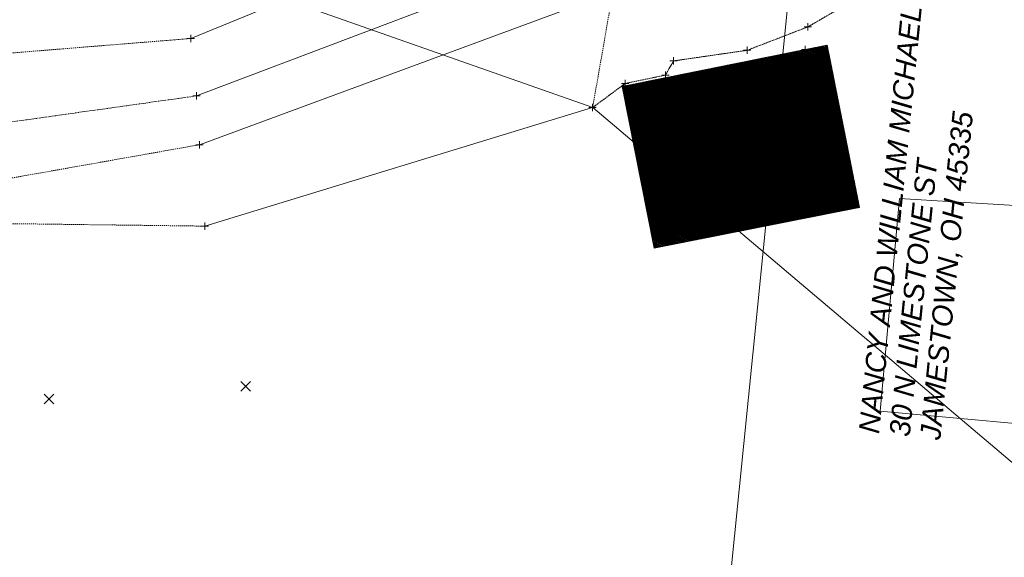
# Model space of a CAD drawing. Header units: feet. Extents: x 1620404 to 1693143, y 557267 to 607752.
# Tile 12 of 107: x 1620735 to 1620869, y 607208 to 607281. Entities that reach past the tile are written whole.
import ezdxf

# ---------------------------------------------------------------- set-up
doc = ezdxf.new("R2010")
doc.units = ezdxf.units.FT
doc.header["$MEASUREMENT"] = 0
doc.linetypes.add('DGN Style 2', pattern=[0.271631, 0.162979, -0.108652])
doc.linetypes.add('stream', pattern=[1.4, 0.7, -0.1, 0.1, -0.1, 0.1, -0.1, 0.1, -0.1])
for name, color, linetype, lineweight in [('BD_X_Building', 241, 'Continuous', 0), ('DR_X_Ditch', 133, 'stream', 0), ('DT_X_Break_Line', 40, 'Continuous', 0), ('DT_X_TIN_Hull', 5, 'Continuous', 0), ('PV_P_EOP', 7, 'Continuous', 30), ('SH_Text', 7, 'Continuous', 13), ('SV_X_Random_Point (Construction)', 7, 'Continuous', 0), ('SV_X_Toe_of_Slope', 193, 'DGN Style 2', 0), ('SV_X_Top_of_Bank', 97, 'DGN Style 2', 0), ('XS_X_Ground_Line', 3, 'DGN Style 2', 13)]:
    doc.layers.add(name, color=color, linetype=linetype, lineweight=lineweight)
doc.layers.add('SH_Named_Boundary (Construction)', color=7, linetype='Continuous', lineweight=0, plot=False, transparency=0.5)
doc.layers.add('SV_X_Shot_Marker (Construction)', color=40, linetype='Continuous', lineweight=0, transparency=0.5)
doc.styles.add('Slanted-Normal LS 0.50 Masked', font='ariali.ttf', dxfattribs={"height": 0.14})

# ---------------------------------------------------------------- blocks, each defined once
blk = doc.blocks.new('SVPT_1')
at = {"layer": 'SV_X_Shot_Marker (Construction)', "transparency": 33554495}
for p, q in [((-0.025, 0), (0.025, 0)), ((0, 0.025), (0, -0.025))]:
    blk.add_line(p, q, dxfattribs=at)
blk.add_point((0, 0), dxfattribs=at)
blk = doc.blocks.new('SVPT_2')
at = {"layer": 'SV_X_Shot_Marker (Construction)', "transparency": 33554495}
for p, q in [((-0.025, 0), (0.025, 0)), ((0, 0.025), (0, -0.025))]:
    blk.add_line(p, q, dxfattribs=at)
blk.add_point((0, 0), dxfattribs=at)
blk = doc.blocks.new('SVPT_3')
at = {"layer": 'SV_X_Shot_Marker (Construction)', "transparency": 33554495}
for p, q in [((-0.025, 0), (0.025, 0)), ((0, 0.025), (0, -0.025))]:
    blk.add_line(p, q, dxfattribs=at)
blk.add_point((0, 0), dxfattribs=at)
blk = doc.blocks.new('X_15')
at = {"layer": 'SV_X_Random_Point (Construction)', "color": 7, "linetype": 'Continuous', "lineweight": 0, "transparency": 33554559}
for p, q in [((-0.0333, -0.0334), (0.0333, 0.0334)), ((-0.0333, 0.0334), (0.0333, -0.0334))]:
    blk.add_line(p, q, dxfattribs=at)
blk = doc.blocks.new('SVPT_40')
at = {"layer": 'SV_X_Shot_Marker (Construction)', "transparency": 33554495}
for p, q in [((-0.025, 0), (0.025, 0)), ((0, 0.025), (0, -0.025))]:
    blk.add_line(p, q, dxfattribs=at)
blk.add_point((0, 0), dxfattribs=at)
blk = doc.blocks.new('X_17')
at = {"layer": 'SV_X_Random_Point (Construction)', "color": 7, "linetype": 'Continuous', "lineweight": 0, "transparency": 33554559}
for p, q in [((-0.0333, -0.0334), (0.0333, 0.0334)), ((-0.0333, 0.0334), (0.0333, -0.0334))]:
    blk.add_line(p, q, dxfattribs=at)
blk = doc.blocks.new('SVPT_652')
at = {"layer": 'SV_X_Shot_Marker (Construction)', "transparency": 33554495}
for p, q in [((-0.025, 0), (0.025, 0)), ((0, 0.025), (0, -0.025))]:
    blk.add_line(p, q, dxfattribs=at)
blk.add_point((0, 0), dxfattribs=at)
blk = doc.blocks.new('SVPT_653')
at = {"layer": 'SV_X_Shot_Marker (Construction)', "transparency": 33554495}
for p, q in [((-0.025, 0), (0.025, 0)), ((0, 0.025), (0, -0.025))]:
    blk.add_line(p, q, dxfattribs=at)
blk.add_point((0, 0), dxfattribs=at)
blk = doc.blocks.new('SVPT_654')
at = {"layer": 'SV_X_Shot_Marker (Construction)', "transparency": 33554495}
for p, q in [((0, 0.025), (0, -0.025)), ((-0.025, 0), (0.025, 0))]:
    blk.add_line(p, q, dxfattribs=at)
blk.add_point((0, 0), dxfattribs=at)
blk = doc.blocks.new('SVPT_655')
at = {"layer": 'SV_X_Shot_Marker (Construction)', "transparency": 33554495}
for p, q in [((-0.025, 0), (0.025, 0)), ((0, 0.025), (0, -0.025))]:
    blk.add_line(p, q, dxfattribs=at)
blk.add_point((0, 0), dxfattribs=at)
blk = doc.blocks.new('SVPT_656')
at = {"layer": 'SV_X_Shot_Marker (Construction)', "transparency": 33554495}
for p, q in [((-0.025, 0), (0.025, 0)), ((0, 0.025), (0, -0.025))]:
    blk.add_line(p, q, dxfattribs=at)
blk.add_point((0, 0), dxfattribs=at)
blk = doc.blocks.new('SVPT_657')
at = {"layer": 'SV_X_Shot_Marker (Construction)', "transparency": 33554495}
for p, q in [((-0.025, 0), (0.025, 0)), ((0, 0.025), (0, -0.025))]:
    blk.add_line(p, q, dxfattribs=at)
blk.add_point((0, 0), dxfattribs=at)
blk = doc.blocks.new('SVPT_658')
at = {"layer": 'SV_X_Shot_Marker (Construction)', "transparency": 33554495}
for p, q in [((-0.025, 0), (0.025, 0)), ((0, 0.025), (0, -0.025))]:
    blk.add_line(p, q, dxfattribs=at)
blk.add_point((0, 0), dxfattribs=at)
blk = doc.blocks.new('SVPT_659')
at = {"layer": 'SV_X_Shot_Marker (Construction)', "transparency": 33554495}
for p, q in [((-0.025, 0), (0.025, 0)), ((0, 0.025), (0, -0.025))]:
    blk.add_line(p, q, dxfattribs=at)
blk.add_point((0, 0), dxfattribs=at)
blk = doc.blocks.new('*U1169')
at = {"layer": 'DT_X_TIN_Hull', "flags": 128}
blk.add_lwpolyline([(-283.74, -75.71), (-282.33, -81.3), (-217.69, -104.06), (-142.34, -167.87), (-146.67, -213.69), (-135.19, -297.92), (-84.51, -298.27), (-83.44, -286.62), (-81.16, -261.73), (-81.03, -260.23), (-78.8, -235.34), (-78.51, -232.83), (-75.69, -207.99), (-75.69, -207.93), (-73.19, -183.06), (-73.05, -181.83), (-70.37, -156.98), (-68.84, -139.29), (0.03, -71.15), (23.69, -66.34), (283.74, 24.86)], dxfattribs=at)

msp = doc.modelspace()

# ---------------------------------------------------------------- linework, layer by layer
at = {"layer": 'BD_X_Building'}
for p, q in [((1620841.72, 607276.96), (1620816.77, 607271.93)), ((1620841.72, 607276.96), (1620844.75, 607277.57)), ((1620841.72, 607276.96), (1620844.75, 607277.57)), ((1620817.18, 607272.01), (1620816.77, 607271.93)), ((1620821.15, 607249.84), (1620816.77, 607271.93)), ((1620821.15, 607249.84), (1620816.77, 607271.93))]:
    msp.add_line(p, q, dxfattribs=at)
at = {"layer": 'BD_X_Building', "flags": 128}
msp.add_lwpolyline([(1620841.72, 607276.96), (1620817.18, 607272.01)], dxfattribs=at)
at = {"layer": 'DR_X_Ditch', "flags": 128}
msp.add_lwpolyline([(1620758.66, 607270.63), (1620694.14, 607261.55), (1620628.2, 607256.8), (1620573.18, 607256.29), (1620522.11, 607249.56), (1620461.71, 607244.54), (1620405.74, 607236.29)], dxfattribs=at)
at = {"layer": 'DT_X_Break_Line'}
for p, q in [((1620757.91, 607278.47), (1620814.86, 607301.89)), ((1620758.66, 607270.63), (1620812.29, 607290.96)), ((1620759.07, 607263.96), (1620815.49, 607284.81)), ((1620759.79, 607252.84), (1620812.73, 607269.03))]:
    msp.add_line(p, q, dxfattribs=at)
at = {"layer": 'SV_X_Toe_of_Slope', "flags": 128}
for points in [[(1620757.91, 607278.47), (1620693.06, 607273.23), (1620628.37, 607268.89), (1620574.91, 607266.98), (1620520.44, 607260.44), (1620461.07, 607252.77), (1620406.05, 607243.78)], [(1620759.07, 607263.96), (1620695.02, 607252.59), (1620625.61, 607247.97), (1620572.94, 607245.84), (1620521.46, 607239.48), (1620462.29, 607234.97), (1620407.09, 607227.35)]]:
    msp.add_lwpolyline(points, dxfattribs=at)
at = {"layer": 'SV_X_Top_of_Bank', "flags": 128}
msp.add_lwpolyline([(1620411.31, 607219.96), (1620462.7, 607227.75), (1620517.29, 607232.73), (1620572.79, 607235.42), (1620627.69, 607244.43), (1620690.26, 607248.05), (1620731.39, 607253.2), (1620759.79, 607252.84)], dxfattribs=at)

# ---------------------------------------------------------------- block references
at = {"layer": 'SV_X_Random_Point (Construction)', "color": 7, "linetype": 'Continuous', "lineweight": 0, "transparency": 33554559, "xscale": 20, "yscale": 20, "zscale": 20}
for name, p in [('X_17', (1620765.36, 607230.97)), ('X_15', (1620738.53, 607229.23))]:
    msp.add_blockref(name, p, dxfattribs=at)
at = {"layer": 'SV_X_Shot_Marker (Construction)', "transparency": 33554495, "xscale": 20, "yscale": 20, "zscale": 20}
for name, p in [('SVPT_652', (1620842.09, 607280.05)), ('SVPT_1', (1620757.91, 607278.47)), ('SVPT_654', (1620833.83, 607276.86)), ('SVPT_653', (1620841.72, 607276.96)), ('SVPT_655', (1620823.78, 607275.41)), ('SVPT_656', (1620822.66, 607273.47)), ('SVPT_657', (1620817.16, 607272.32)), ('SVPT_658', (1620817.18, 607272.01)), ('SVPT_2', (1620758.66, 607270.63)), ('SVPT_659', (1620812.73, 607269.03)), ('SVPT_3', (1620759.07, 607263.96)), ('SVPT_40', (1620759.79, 607252.84))]:
    msp.add_blockref(name, p, dxfattribs=at)

# ---------------------------------------------------------------- texts
at = {"layer": 'PV_P_EOP', "linetype": 'Continuous', "insert": (1620849.03, 607224.69), "char_height": 2.8, "attachment_point": 1, "rotation": 84.274, "line_spacing_factor": 0.9, "style": 'Slanted-Normal LS 0.50 Masked', "bg_fill": 3, "box_fill_scale": 1.0125, "bg_fill_color": 7, "bg_fill_transparency": 0}
msp.add_mtext('NANCY AND WILLIAM MICHAEL\\P30 N LIMESTONE ST\\PJAMESTOWN, OH 45335', dxfattribs=at)

# ---------------------------------------------------------------- next in the draw order: hatches: boundary and pattern name
at = {"layer": 'SH_Text', "linetype": 'Continuous', "lineweight": 0}
h = msp.add_hatch(dxfattribs=at)
h.set_pattern_fill('HATCH', scale=0.01, style=0, pattern_type=2)
h.set_pattern_definition([(149.8153, (1620833.29838, 607265.99131), (-0.05027895, -0.0864409), [])])
h.paths.add_polyline_path([(1620844.75, 607277.57), (1620849.15, 607255.39), (1620821.15, 607249.84), (1620816.77, 607271.93)], flags=0)

# ---------------------------------------------------------------- next in the draw order: linework, layer by layer
at = {"layer": 'BD_X_Building'}
for p, q in [((1620844.75, 607277.57), (1620849.15, 607255.39)), ((1620844.75, 607277.57), (1620849.15, 607255.39)), ((1620854.59, 607256.63), (1620851.95, 607227.57)), ((1620854.59, 607256.63), (1620884.79, 607254.77)), ((1620849.15, 607255.39), (1620821.15, 607249.84)), ((1620849.15, 607255.39), (1620821.15, 607249.84)), ((1620851.95, 607227.57), (1620891.22, 607224))]:
    msp.add_line(p, q, dxfattribs=at)
at = {"layer": 'SH_Named_Boundary (Construction)', "transparency": 33554495, "flags": 128}
msp.add_lwpolyline([(1620820.26, 607092.44), (1621019.26, 607072.48), (1621024.25, 607122.23), (1621029.24, 607171.98), (1621034.22, 607221.73), (1621039.21, 607271.48), (1621044.2, 607321.24), (1621049.19, 607370.99), (1621054.18, 607420.74), (1621059.17, 607470.49), (1621064.16, 607520.24), (1621069.14, 607569.99), (1620870.14, 607589.94), (1620865.15, 607540.19), (1620860.17, 607490.44), (1620855.18, 607440.69), (1620850.19, 607390.94), (1620845.2, 607341.19), (1620840.21, 607291.44), (1620835.22, 607241.69), (1620830.23, 607191.94), (1620825.25, 607142.19), (1620820.26, 607092.44)], dxfattribs=at)
at = {"layer": 'SH_Text', "color": 7, "linetype": 'Continuous', "lineweight": 0, "flags": 128}
msp.add_lwpolyline([(1620844.75, 607277.57), (1620849.15, 607255.39), (1620821.15, 607249.84), (1620816.77, 607271.93)], close=True, dxfattribs=at)
at = {"layer": 'SV_X_Top_of_Bank', "flags": 128}
msp.add_lwpolyline([(1620918.49, 607313.19), (1620917.46, 607313.2), (1620917.26, 607313.32), (1620912.61, 607311.51), (1620910.5, 607310.52), (1620909.71, 607308.08), (1620899.68, 607303.01), (1620850.73, 607285.07), (1620842.09, 607280.05), (1620833.83, 607276.86), (1620823.78, 607275.41), (1620822.66, 607273.47), (1620817.16, 607272.32), (1620812.73, 607269.03)], dxfattribs=at)
at = {"layer": 'XS_X_Ground_Line', "flags": 128}
msp.add_lwpolyline([(1620746.69, 607297.38), (1620748.1, 607291.78), (1620779.57, 607288.79), (1620808.74, 607301.63), (1620814.86, 607301.89), (1620812.28, 607290.97), (1620815.49, 607284.81), (1620812.73, 607269.03), (1620817.16, 607272.32), (1620822.66, 607273.47), (1620823.78, 607275.41), (1620833.83, 607276.86), (1620842.09, 607280.05), (1620850.73, 607285.07), (1620880.06, 607282.73), (1620881.96, 607280.44), (1620895.9, 607261.52), (1620889.38, 607213.7), (1620888.08, 607205.22), (1620883.75, 607159.4), (1620888, 607141.37), (1620888.32, 607125.21), (1620884.57, 607106.65), (1620890.51, 607106.46), (1620889.47, 607094.59), (1620889.25, 607093.71), (1620888.67, 607092.77), (1620887.98, 607092.08), (1620887.07, 607092.01), (1620886.16, 607091.97), (1620885.57, 607088.08), (1620886.65, 607087.9), (1620887.65, 607087.22), (1620888.44, 607085.71), (1620888.51, 607084.89), (1620886.78, 607070.58), (1620890.52, 607069.92), (1620895.23, 607075.17), (1620900.28, 607078.62), (1620900.79, 607078.52), (1620919.76, 607082.46), (1620942.42, 607075.26), (1620945.92, 607074.82), (1620945.73, 607070.67), (1620957.41, 607069.61), (1620957.5, 607070.15), (1620957.5, 607071.99), (1620957.91, 607076.41), (1620958.38, 607081.78), (1620959.26, 607088.26), (1620959.67, 607091.27), (1620962.51, 607101.55), (1620963.87, 607107.92), (1620965.59, 607113.69), (1620965.55, 607113.82), (1620964.07, 607114.37), (1620964.05, 607115.38), (1620972.6, 607145.58), (1620973, 607146.59), (1620973.54, 607148.3), (1620973.57, 607148.75), (1620974.7, 607164.59), (1620976.19, 607165.8), (1620973.78, 607173.69), (1620974.03, 607176.39), (1620980.35, 607196.01), (1620984.73, 607210.86), (1620984.87, 607218.04), (1620986.57, 607226.32), (1620992.94, 607228.96), (1621010.77, 607227.18), (1621013.46, 607226.05), (1621020.64, 607226.07), (1621020.73, 607226.2), (1621032.24, 607297.08), (1621054.11, 607306.75), (1621054.93, 607316.44), (1621057.01, 607344.71), (1621054.39, 607377.32), (1621050.59, 607393.13), (1621052.34, 607410.52), (1621046.19, 607417.46), (1621042.62, 607421.61), (1621037.83, 607424.33), (1621033.29, 607433.17), (1620979.51, 607425.15), (1620983.19, 607452.59), (1620985.23, 607472.25), (1620986.35, 607484.73), (1620986.75, 607489.36), (1620988.88, 607514.27), (1620990.9, 607531.61), (1620991.13, 607533.86), (1620993.6, 607558.73), (1620994.28, 607565.51), (1620996.79, 607590.39), (1620998.44, 607605.1), (1621000.34, 607626.57), (1621002.11, 607645.83), (1621002.89, 607654.58), (1620999.14, 607655.95), (1620995.81, 607656.47), (1620995.39, 607656.6), (1620977.88, 607662.07), (1620971.7, 607662.31), (1620960.51, 607670.56), (1620960.11, 607670.68), (1620938.47, 607671.36), (1620937.81, 607643.56), (1620937.14, 607610.92), (1620935.32, 607584.43), (1620928.86, 607551.19), (1620925.2, 607530.23), (1620918.42, 607505.27), (1620916.53, 607497.18), (1620919.82, 607452.03), (1620882.97, 607448.41), (1620871.8, 607449.09), (1620881.05, 607424.84), (1620891.59, 607408.35), (1620892.98, 607397.59), (1620883.1, 607388.07), (1620867.48, 607374.65), (1620865.85, 607373.61), (1620863.63, 607372.49), (1620861.85, 607372.16), (1620859.62, 607372.4), (1620854.92, 607372.94), (1620854.26, 607368.25), (1620850.86, 607368.33), (1620850.31, 607366.44), (1620849.82, 607366.11), (1620847.78, 607364.94), (1620844.44, 607364.03), (1620838.7, 607363.4), (1620830.83, 607363.59), (1620824.92, 607352.99), (1620817.77, 607341.05), (1620800.3, 607333.73), (1620787.71, 607330.39), (1620776.27, 607328.72), (1620765.8, 607328.27), (1620766.51, 607314.62), (1620746.69, 607297.38)], dxfattribs=at)

# ---------------------------------------------------------------- next in the draw order: block references
at = {"layer": 'DT_X_TIN_Hull'}
msp.add_blockref('*U1169', (1621030.43, 607373.09), dxfattribs=at)

doc.saveas('drawing.dxf')
